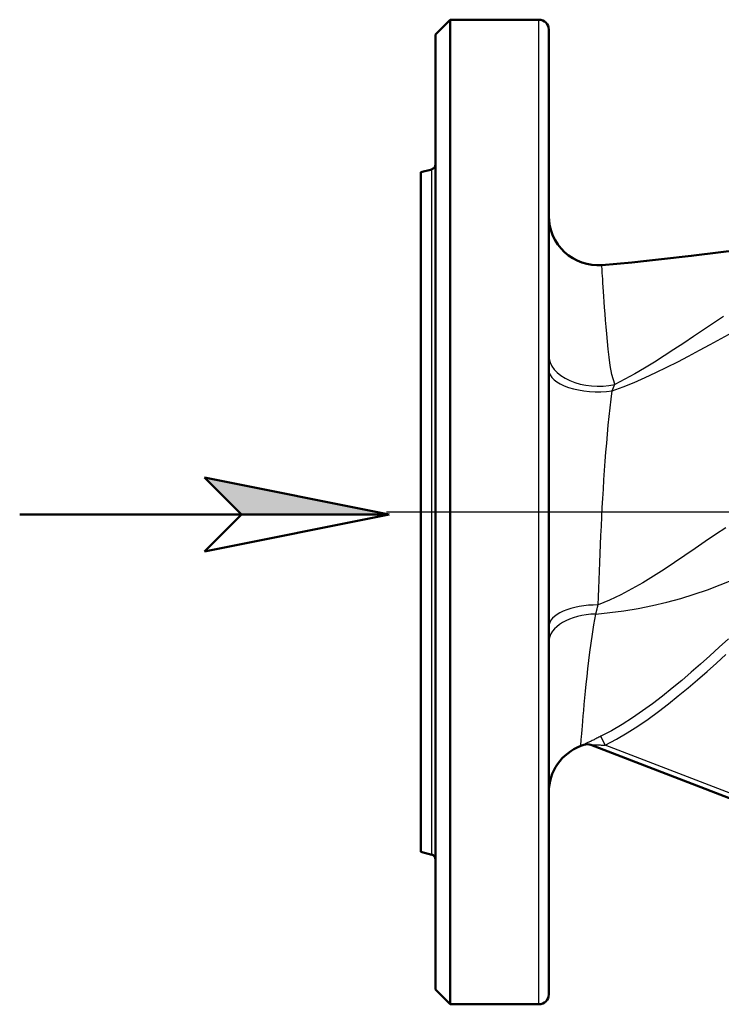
# Model space of a CAD drawing. Header units: millimetres. Extents: x 99 to 904, y 199 to 1209.
# Tile 2 of 14: x 150 to 293, y 517 to 717. Entities that reach past the tile are written whole.
import ezdxf

# ---------------------------------------------------------------- set-up
doc = ezdxf.new("R2010")
doc.units = ezdxf.units.MM
doc.header["$LTSCALE"] = 5
for name, color, linetype, lineweight in [('Mittellinie(DIN)', 4, 'Continuous', 25), ('Schraffur', 230, 'Continuous', 25), ('Sichtbare Kanten(DIN)', 7, 'Continuous', 50), ('Sichtbare tangentiale Kanten(DIN)', 3, 'Continuous', 25), ('Skizziergeometrie(DIN)', 255, 'Continuous', 50)]:
    doc.layers.add(name, color=color, linetype=linetype, lineweight=lineweight)

# ---------------------------------------------------------------- blocks, each defined once
blk = doc.blocks.new('Richtungspfeil')
at = {"layer": 'Schraffur'}
blk.add_hatch(color=256, dxfattribs=at).paths.add_polyline_path([(10, 0), (0, 2), (2, 0)])
for p, q in [((10, 0), (0, 2)), ((0, 2), (2, 0)), ((2, 0), (10, 0))]:
    blk.add_line(p, q)
at = {"layer": 'Skizziergeometrie(DIN)'}
for p, q in [((10, 0), (0, 2)), ((0, 2), (2, 0)), ((-10, 0), (10, 0)), ((2, 0), (0, -2)), ((0, -2), (10, 0))]:
    blk.add_line(p, q, dxfattribs=at)

msp = doc.modelspace()

# ---------------------------------------------------------------- linework, layer by layer
at = {"layer": 'Mittellinie(DIN)', "linetype": 'Continuous'}
msp.add_line((224.72, 617.16), (548.15, 617.16), dxfattribs=at)
at = {"layer": 'Sichtbare Kanten(DIN)'}
for p, q in [((234.65, 714.16), (237.65, 717.16)), ((237.65, 717.16), (237.65, 517.16)), ((237.65, 717.16), (255.65, 717.16)), ((234.65, 520.16), (234.65, 714.16)), ((257.65, 715.16), (257.65, 519.16)), ((231.65, 686.16), (233.91, 686.76)), ((231.65, 548.16), (231.65, 686.16)), ((264.74, 569.86), (264.15, 569.63)), ((266.17, 569.87), (377.05, 527.05)), ((231.65, 548.16), (233.91, 547.55)), ((234.65, 520.16), (237.65, 517.16)), ((237.65, 517.16), (255.65, 517.16))]:
    msp.add_line(p, q, dxfattribs=at)
at = {"layer": 'Sichtbare Kanten(DIN)', "flags": 128}
msp.add_lwpolyline([(268.43, 667.32), (271.46, 667.57), (274.49, 667.85), (277.51, 668.16), (280.53, 668.49), (286.57, 669.19), (292.61, 669.93), (298.65, 670.65), (304.7, 671.34), (307.72, 671.65), (310.75, 671.94), (313.78, 672.2), (316.81, 672.42)], dxfattribs=at)
at = {"layer": 'Sichtbare Kanten(DIN)'}
for centre, radius, start, end in [((255.65, 715.16), 2, 0, 90), ((233.65, 687.73), 1, 285, 0), ((267.65, 677.29), 10, 180, 274.4387), ((267.65, 560.26), 10, 110.4867, 180), ((265.47, 567.99), 2, 68.8826, 111.4144), ((233.65, 546.59), 1, 0, 75), ((255.65, 519.16), 2, 270, 0)]:
    msp.add_arc(centre, radius, start, end, dxfattribs=at)
at = {"layer": 'Sichtbare tangentiale Kanten(DIN)'}
for p, q in [((255.65, 517.16), (255.65, 717.16)), ((233.91, 547.55), (233.91, 686.76)), ((269.11, 569.8), (268.23, 571.59)), ((264.72, 569.87), (264.74, 569.86)), ((361.88, 533.98), (269.11, 569.8))]:
    msp.add_line(p, q, dxfattribs=at)
at = {"layer": 'Sichtbare tangentiale Kanten(DIN)', "flags": 128}
for points in [[(271.03, 643.1), (270.46, 645.1), (270.14, 646.89), (269.9, 648.6), (269.71, 650.24), (269.55, 651.81), (269.41, 653.32), (269.28, 654.76), (269.17, 656.13), (269.07, 657.44), (268.98, 658.67), (268.9, 659.83), (268.83, 660.92), (268.76, 661.92), (268.7, 662.84), (268.65, 663.68), (268.6, 664.44), (268.56, 665.1), (268.52, 665.69), (268.49, 666.18), (268.47, 666.59), (268.45, 666.91), (268.44, 667.14), (268.43, 667.27), (268.43, 667.32)], [(293.14, 656.88), (291.1, 655.52), (289.07, 654.15), (287.06, 652.8), (285.06, 651.46), (283.07, 650.14), (281.09, 648.86), (279.1, 647.6), (277.11, 646.39), (275.11, 645.23), (273.08, 644.12), (271.04, 643.08)], [(270.5, 641.76), (272.75, 642.59), (274.98, 643.49), (277.2, 644.46), (279.41, 645.48), (281.62, 646.55), (283.82, 647.67), (286.03, 648.82), (288.23, 650), (290.44, 651.2), (292.66, 652.42), (294.88, 653.63)], [(270.5, 641.76), (270.52, 641.82), (270.55, 641.88), (270.57, 641.94), (270.6, 642), (270.62, 642.05), (270.64, 642.11), (270.67, 642.17), (270.69, 642.23), (270.71, 642.28), (270.74, 642.34), (270.76, 642.39), (270.78, 642.45), (270.81, 642.5), (270.83, 642.56), (270.85, 642.61), (270.87, 642.67), (270.9, 642.72), (270.92, 642.77), (270.94, 642.83), (270.96, 642.88), (270.98, 642.93), (271, 642.98), (271.02, 643.03), (271.04, 643.09)], [(267.66, 598.28), (267.74, 599.94), (267.81, 601.63), (267.88, 603.36), (267.94, 605.12), (268.01, 606.91), (268.09, 608.73), (268.16, 610.56), (268.24, 612.41), (268.33, 614.28), (268.42, 616.15), (268.52, 618.04), (268.62, 619.92), (268.73, 621.81), (268.85, 623.7), (268.98, 625.58), (269.12, 627.45), (269.26, 629.31), (269.41, 631.15), (269.57, 632.98), (269.74, 634.79), (269.92, 636.57), (270.1, 638.33), (270.3, 640.06), (270.5, 641.76)], [(293.59, 613.97), (291.51, 612.59), (289.43, 611.18), (287.36, 609.76), (285.28, 608.34), (283.19, 606.92), (281.07, 605.51), (278.93, 604.13), (276.75, 602.79), (274.54, 601.52), (272.28, 600.33), (269.99, 599.25), (267.66, 598.29)], [(267.21, 596.43), (270.02, 596.73), (272.89, 597.11), (275.8, 597.58), (278.71, 598.15), (281.6, 598.82), (284.44, 599.58), (287.2, 600.44), (289.87, 601.37), (292.47, 602.36), (294.99, 603.38)], [(267.2, 596.43), (267.22, 596.5), (267.24, 596.57), (267.26, 596.65), (267.27, 596.72), (267.29, 596.8), (267.31, 596.88), (267.33, 596.95), (267.35, 597.03), (267.37, 597.1), (267.39, 597.18), (267.41, 597.26), (267.43, 597.34), (267.45, 597.41), (267.46, 597.49), (267.48, 597.57), (267.5, 597.65), (267.52, 597.73), (267.54, 597.81), (267.56, 597.88), (267.58, 597.96), (267.6, 598.04), (267.62, 598.12), (267.64, 598.2), (267.66, 598.29)], [(264.15, 569.63), (264.16, 569.68), (264.17, 569.84), (264.19, 570.1), (264.22, 570.46), (264.25, 570.92), (264.3, 571.48), (264.35, 572.14), (264.41, 572.9), (264.48, 573.75), (264.56, 574.7), (264.65, 575.74), (264.75, 576.86), (264.86, 578.08), (264.98, 579.38), (265.12, 580.75), (265.26, 582.2), (265.43, 583.72), (265.6, 585.31), (265.8, 586.97), (266.01, 588.7), (266.25, 590.49), (266.52, 592.33), (266.82, 594.27), (267.2, 596.43)], [(294.15, 591.38), (292.25, 589.67), (290.36, 587.96), (288.46, 586.27), (286.56, 584.6), (284.63, 582.96), (282.69, 581.34), (280.72, 579.76), (278.72, 578.22), (276.69, 576.74), (274.63, 575.32), (272.54, 573.99), (270.4, 572.74), (268.23, 571.59)], [(269.11, 569.8), (271.37, 570.99), (273.58, 572.28), (275.74, 573.66), (277.85, 575.11), (279.92, 576.62), (281.95, 578.19), (283.95, 579.79), (285.92, 581.43), (287.86, 583.09), (289.79, 584.78), (291.7, 586.48), (293.6, 588.19)], [(268.23, 571.59), (268.03, 571.49), (267.83, 571.39), (267.63, 571.29), (267.43, 571.2), (267.23, 571.1), (267.03, 571.01), (266.84, 570.91), (266.65, 570.82), (266.46, 570.73), (266.28, 570.64), (266.1, 570.56), (265.93, 570.47), (265.76, 570.39), (265.6, 570.31), (265.44, 570.24), (265.3, 570.17), (265.17, 570.11), (265.05, 570.05), (264.95, 570), (264.86, 569.96), (264.79, 569.92), (264.75, 569.89), (264.72, 569.87), (264.72, 569.87)], [(266.17, 569.87), (266.17, 569.87), (266.19, 569.87), (266.23, 569.88), (266.28, 569.88), (266.36, 569.87), (266.44, 569.87), (266.54, 569.87), (266.65, 569.87), (266.77, 569.86), (266.9, 569.86), (267.04, 569.86), (267.18, 569.85), (267.33, 569.85), (267.48, 569.84), (267.63, 569.84), (267.79, 569.83), (267.95, 569.83), (268.11, 569.83), (268.28, 569.82), (268.44, 569.82), (268.61, 569.81), (268.78, 569.81), (268.95, 569.81), (269.11, 569.8)]]:
    msp.add_lwpolyline(points, dxfattribs=at)
at = {"layer": 'Sichtbare tangentiale Kanten(DIN)'}
for centre, major_axis, ratio, start_param, end_param in [((267.65, 649.01), (-10, 0), 0.629776, 0, 1.916168), ((267.65, 646.02), (-10, 0), 0.444501, 0, 1.858911), ((267.65, 593.88), (-10, 0), 0.44065, 4.711613, 6.283185), ((267.65, 590.79), (-10, 0), 0.564455, 4.757837, 6.283185), ((265.45, 568), (0.72, 1.87), 0.999222, 0, 0.741917)]:
    msp.add_ellipse(centre, major_axis=major_axis, ratio=ratio, start_param=start_param, end_param=end_param, dxfattribs=at)

# ---------------------------------------------------------------- block references
at = {"xscale": 3.75, "yscale": 3.75, "zscale": 3.75}
msp.add_blockref('Richtungspfeil', (187.73, 616.66), dxfattribs=at)

doc.saveas('drawing.dxf')
